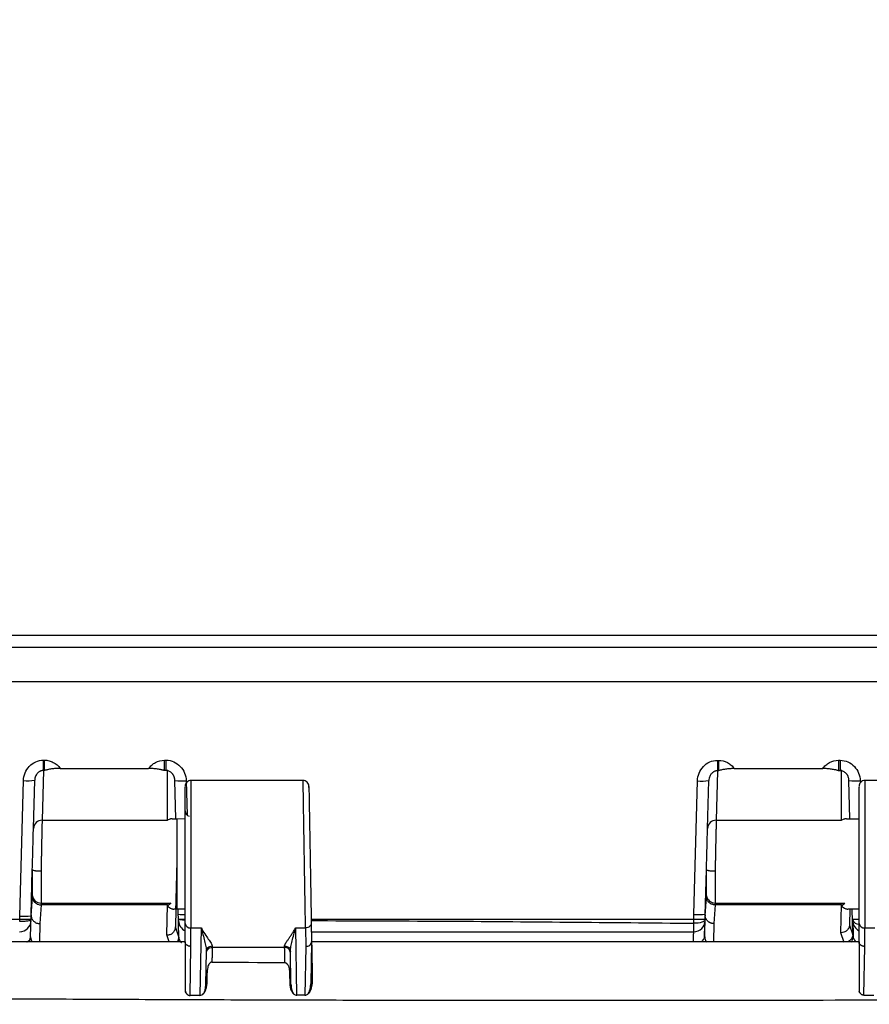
# Model space of a CAD drawing. Header units: inches. Extents: x 1.2 to 53.8, y 1.2 to 41.3.
# Tile 18 of 45: x 12 to 14.9, y 29.7 to 33.1. Entities that reach past the tile are written whole.
import ezdxf

# ---------------------------------------------------------------- set-up
doc = ezdxf.new("R2010")
doc.units = ezdxf.units.IN
doc.header["$LTSCALE"] = 5
doc.header["$MEASUREMENT"] = 0
doc.layers.add('DIMENSIONS', color=140, linetype='Continuous', lineweight=25)
doc.styles.add('SLDTEXTSTYLE0', font='TXT', dxfattribs={"width": 0.7})
doc.dimstyles.new('SLDDIMSTYLE1', dxfattribs={"dimtxt": 0.424805, "dimasz": 0.65, "dimexe": 0, "dimexo": 0.0625, "dimgap": 0.106201, "dimtad": 0, "dimtih": 1, "dimtoh": 1, "dimrnd": 1e-09, "dimzin": 12, "dimdsep": 46, "dimtxsty": 'SLDTEXTSTYLE0', "dimsah": 1, "dimcen": 0.09, "dimadec": 0, "dimazin": 3, "dimtfac": 1, "dimtofl": 0, "dimtmove": 0, "dimatfit": 3, "dimfxl": 0, "dimfrac": 2, "dimtolj": 1, "dimtzin": 12, "dimarcsym": 0})

# ---------------------------------------------------------------- blocks, each defined once
blk = doc.blocks.new('_D_10')
at = {"layer": 'DIMENSIONS'}
for p, q in [((3.8966, 32.4697), (3.7539, 32.4697)), ((3.7539, 32.4697), (3.7539, 31.7946)), ((5.1589, 32.4697), (5.3016, 32.4697)), ((5.3016, 32.4697), (5.3016, 31.7946)), ((5.9247, 32.4697), (6.5639, 32.4697)), ((6.5639, 32.4697), (6.5639, 30.9778)), ((3.7539, 31.7946), (3.8966, 31.7946)), ((5.3016, 31.7946), (5.1589, 31.7946)), ((8.069, 30.9778), (5.9389, 30.9778)), ((6.5639, 28.4381), (6.5639, 30.9778)), ((13.5545, 28.4381), (5.9389, 28.4381))]:
    blk.add_line(p, q, dxfattribs=at)
for points in [[(6.5639, 30.9778), (6.4639, 30.3278), (6.6639, 30.3278)], [(6.5639, 28.4381), (6.6639, 29.0881), (6.4639, 29.0881)]]:
    blk.add_solid(points, dxfattribs=at)
at = {"layer": 'DIMENSIONS', "char_height": 0.41667, "attachment_point": 1, "style": 'SLDTEXTSTYLE0'}
for s, insert in [('2.54', (3.8966, 33.1019)), ('64.5', (3.8966, 32.3317))]:
    blk.add_mtext(s, dxfattribs=dict(at, insert=insert))
blk = doc.blocks.new('_D_11')
at = {"layer": 'DIMENSIONS'}
for p, q in [((9.0846, 31.3878), (3.8824, 31.3878)), ((4.5074, 31.3878), (4.5074, 30.4971)), ((3.8762, 29.7268), (3.7336, 29.7268)), ((3.7336, 29.7268), (3.7336, 29.0517)), ((5.1386, 29.7268), (5.2812, 29.7268)), ((5.2812, 29.7268), (5.2812, 29.0517)), ((3.7336, 29.0517), (3.8762, 29.0517)), ((5.2812, 29.0517), (5.1386, 29.0517)), ((4.5074, 27.7151), (4.5074, 28.9566)), ((13.5386, 27.7151), (3.8824, 27.7151))]:
    blk.add_line(p, q, dxfattribs=at)
for points in [[(4.5074, 31.3878), (4.4074, 30.7378), (4.6074, 30.7378)], [(4.5074, 27.7151), (4.6074, 28.3651), (4.4074, 28.3651)]]:
    blk.add_solid(points, dxfattribs=at)
at = {"layer": 'DIMENSIONS', "char_height": 0.41667, "attachment_point": 1, "style": 'SLDTEXTSTYLE0'}
for s, insert in [('3.67', (3.8762, 30.3591)), ('93.3', (3.8762, 29.5888))]:
    blk.add_mtext(s, dxfattribs=dict(at, insert=insert))

msp = doc.modelspace()

# ---------------------------------------------------------------- linework, layer by layer
for p, q in [((18.548, 30.9778), (9.3113, 30.9778)), ((12.0518, 30.547), (12.0551, 30.547)), ((12.4707, 30.5467), (12.4764, 30.5467)), ((14.3837, 30.5462), (14.387, 30.5462)), ((14.8025, 30.5464), (14.8082, 30.5464)), ((12.0517, 30.511), (12.0472, 30.3387)), ((12.055, 30.511), (12.0517, 30.511)), ((12.4763, 30.5107), (12.4706, 30.5107)), ((12.4808, 30.3387), (12.4808, 30.512)), ((14.3837, 30.5091), (14.3792, 30.3387)), ((14.3837, 30.5103), (14.3837, 30.5091)), ((14.3871, 30.5103), (14.3837, 30.5103)), ((14.8083, 30.5104), (14.8025, 30.5104)), ((14.8128, 30.3387), (14.8128, 30.5117)), ((11.9701, 30.0069), (11.9823, 30.4761)), ((12.0172, 30.3106), (12.0216, 30.4771)), ((12.5099, 30.3441), (12.5064, 30.4767)), ((12.5459, 30.4756), (12.549, 30.3564)), ((12.9502, 30.4766), (12.5621, 30.4766)), ((12.5621, 30.4766), (12.5621, 29.9666)), ((14.3021, 30.0131), (14.3142, 30.4752)), ((14.3492, 30.3106), (14.3535, 30.4763)), ((14.8419, 30.3441), (14.8384, 30.4764)), ((14.8777, 30.4754), (14.8779, 30.4689)), ((15.2814, 30.4766), (14.8933, 30.4766)), ((14.8933, 30.4766), (14.8933, 29.9666)), ((12.0472, 30.3387), (12.4808, 30.3387)), ((12.4976, 30.3441), (12.5146, 30.3441)), ((12.5146, 30.204), (12.5146, 30.3441)), ((12.5421, 30.3433), (12.5146, 30.3432)), ((14.3792, 30.3387), (14.8128, 30.3387)), ((14.8296, 30.3441), (14.8733, 30.3441)), ((12.5146, 30.0316), (12.5146, 30.204)), ((12.0094, 30.0117), (12.0134, 30.1668)), ((14.3414, 30.0117), (14.3454, 30.1668)), ((12.0094, 30.0085), (12.0135, 30.0725)), ((12.0135, 30.0725), (12.0137, 30.0777)), ((12.0437, 30.0525), (12.0435, 30.0461)), ((12.0437, 30.0525), (12.492, 30.0525)), ((14.3414, 30.0085), (14.3455, 30.0725)), ((14.3455, 30.0725), (14.3457, 30.0777)), ((14.3757, 30.0525), (14.3755, 30.0461)), ((14.3757, 30.0525), (14.824, 30.0525)), ((12.0436, 30.0461), (12.0393, 29.9813)), ((12.0435, 30.0461), (12.0436, 30.0461)), ((12.4783, 29.9419), (12.481, 30.0461)), ((12.5101, 30.0316), (12.5029, 30.0316)), ((12.5099, 30.0316), (12.5083, 29.9699)), ((12.5146, 30.0316), (12.5101, 30.0316)), ((12.5146, 30.0324), (12.5421, 30.0324)), ((12.5207, 29.9332), (12.5181, 30.0324)), ((14.3756, 30.0461), (14.3713, 29.9813)), ((14.3755, 30.0461), (14.3756, 30.0461)), ((14.8105, 29.9494), (14.813, 30.0461)), ((14.8733, 30.0316), (14.8349, 30.0316)), ((14.8419, 30.0316), (14.8405, 29.9775)), ((14.8523, 29.9458), (14.8501, 30.0316)), ((11.9698, 29.9955), (11.9701, 30.0069)), ((12.0074, 29.9349), (12.0094, 30.0117)), ((14.3016, 29.9955), (14.3021, 30.0131)), ((14.3394, 29.9351), (14.3414, 30.0117)), ((12.0393, 29.9813), (12.0377, 29.9178)), ((12.5085, 29.9676), (12.5207, 29.9332)), ((12.5421, 29.9177), (12.5421, 29.9819)), ((12.5621, 29.9666), (12.5972, 29.9666)), ((12.5621, 29.9023), (12.5621, 29.9666)), ((12.5972, 29.9666), (12.5932, 29.7327)), ((12.9245, 29.9666), (12.9584, 29.9666)), ((12.9285, 29.7333), (12.9245, 29.9666)), ((12.9584, 29.9666), (12.9596, 29.9025)), ((12.9784, 29.9823), (12.9796, 29.9178)), ((14.3713, 29.9813), (14.3697, 29.9178)), ((14.8404, 29.976), (14.8523, 29.9426)), ((14.8733, 29.9177), (14.8733, 29.9819)), ((14.8933, 29.9666), (14.9284, 29.9666)), ((14.8933, 29.9023), (14.8933, 29.9666)), ((12.4868, 29.9178), (12.4783, 29.9419)), ((12.9796, 29.9176), (12.977, 29.7724)), ((14.8224, 29.9159), (14.8105, 29.9494)), ((14.8523, 29.9458), (14.8526, 29.935)), ((12.5592, 29.7327), (12.5621, 29.9023)), ((12.6135, 29.7706), (12.6155, 29.8848)), ((12.6355, 29.9041), (12.6354, 29.8991)), ((12.8862, 29.8991), (12.8862, 29.9041)), ((12.9081, 29.7719), (12.9061, 29.8848)), ((12.9596, 29.9025), (12.9566, 29.7333)), ((14.8904, 29.7333), (14.8933, 29.9023)), ((12.6175, 29.8073), (12.6168, 29.7715)), ((12.9036, 29.8074), (12.9042, 29.7729)), ((12.9817, 29.7952), (12.9813, 29.7734)), ((12.976, 29.7641), (12.977, 29.7724))]:
    msp.add_line(p, q)
at = {"flags": 128}
for points in [[(12.481, 30.0461), (12.236, 30.0461), (12.0436, 30.0461)], [(14.813, 30.0461), (14.568, 30.0461), (14.3756, 30.0461)], [(14.3409, 29.9949), (14.3401, 29.9923), (14.3378, 29.9898), (14.3342, 29.9876), (14.3293, 29.9857), (14.3233, 29.9842), (14.3165, 29.9831), (14.3092, 29.9825), (14.3016, 29.9824)], [(12.6348, 29.8482), (12.6663, 29.848), (12.6978, 29.8477), (12.7294, 29.8475), (12.7609, 29.8473), (12.7925, 29.847), (12.824, 29.8468), (12.8555, 29.8465), (12.8871, 29.8463)], [(12.5932, 29.7327), (12.5741, 29.7327), (12.5592, 29.7327)], [(12.9566, 29.7333), (12.9409, 29.7333), (12.9285, 29.7333)], [(14.8904, 29.7333), (14.9094, 29.7333), (14.9244, 29.7333)]]:
    msp.add_lwpolyline(points, dxfattribs=at)
for centre, radius, start, end in [((7.324, 30.5457), 4.7279, 359.5802, 0.0161), ((7.3189, 30.5457), 4.7362, 359.581, 0.0161), ((6.3856, 30.5454), 6.085, 359.67384, 0.01252), ((6.3674, 30.5453), 6.109, 359.67513, 0.01247), ((33.936, 30.5449), 19.5523, 179.9961, 180.1015), ((33.7952, 30.5449), 19.4082, 179.99608, 180.10226), ((24.9732, 30.545), 10.1707, 179.99251, 180.19513), ((24.9123, 30.545), 10.1041, 179.99246, 180.19642), ((11.997, 30.6645), 0.189, 265.5471, 277.4609), ((12.5311, 30.665), 0.19, 262.5423, 274.4669), ((14.3289, 30.6643), 0.1897, 265.5374, 277.4586), ((14.863, 30.6641), 0.1893, 262.5401, 274.4571), ((12.5621, 30.3716), 0.02, 180, 252.5152), ((12.0467, 30.3093), 0.0295, 88.939, 177.5224), ((14.3787, 30.3093), 0.0295, 88.939, 177.5224), ((12.0422, 30.0812), 0.0287, 186.9129, 272.9837), ((14.3742, 30.0812), 0.0287, 186.9129, 272.9838), ((11.9695, 29.9922), 0.0394, 270, 358.5), ((11.9847, 30.1954), 0.189, 265.5472, 277.4609), ((12.5355, 30.1095), 0.0969, 259.9355, 273.857), ((12.5585, 29.9922), 0.0394, 181.5, 245.3232), ((14.3015, 29.9922), 0.0394, 270, 358.5), ((14.3168, 30.2022), 0.1897, 265.5374, 277.4586), ((14.8735, 30.0032), 0.0242, 201.6354, 269.3884), ((14.8905, 29.9922), 0.0394, 181.5, 244.0367), ((12.56, 29.9846), 0.0181, 188.5517, 276.5409), ((14.8912, 29.9846), 0.0181, 188.5517, 276.5409), ((11.9858, 29.9377), 0.0219, 294.2699, 351.0613), ((11.9883, 29.934), 0.0192, 301.7968, 354.6573), ((12.0336, 29.9343), 0.0263, 178.5008, 184.3922), ((12.4944, 29.9338), 0.0273, 324.226, 347.1747), ((14.3664, 29.9346), 0.027, 178.829, 219.0561), ((14.3665, 29.9345), 0.0271, 178.8439, 218.6342), ((14.8256, 29.9344), 0.027, 321.3284, 1.2437), ((14.8256, 29.9344), 0.027, 321.4233, 1.2414)]:
    msp.add_arc(centre, radius, start, end)
for points in [[(8.2632, 30.9378), (12.0408, 30.9378), (15.8184, 30.9378), (19.596, 30.9378)], [(12.1101, 30.5184), (12.212, 30.5183), (12.3138, 30.5182), (12.4157, 30.5182)], [(12.4808, 30.512), (12.4792, 30.5116), (12.4777, 30.5111), (12.4763, 30.5107)], [(14.4419, 30.5177), (14.5438, 30.5177), (14.6457, 30.5177), (14.7476, 30.5178)], [(14.8128, 30.5117), (14.8113, 30.5113), (14.8098, 30.5108), (14.8083, 30.5104)], [(12.0135, 30.1672), (12.0135, 30.1672), (12.0135, 30.167), (12.0134, 30.1668)], [(14.3455, 30.1672), (14.3455, 30.1672), (14.3455, 30.167), (14.3454, 30.1668)], [(12.481, 30.0461), (12.4847, 30.0461), (12.4885, 30.0483), (12.492, 30.0525)], [(14.813, 30.0461), (14.8167, 30.0461), (14.8205, 30.0483), (14.824, 30.0525)], [(11.9697, 29.9884), (11.9697, 29.9907), (11.9697, 29.9931), (11.9698, 29.9955)], [(12.0094, 30.0117), (12.0093, 30.0102), (12.0093, 30.0091), (12.0094, 30.0085)], [(14.3016, 29.9824), (14.3016, 29.9866), (14.3016, 29.991), (14.3016, 29.9955)], [(14.3414, 30.0117), (14.3413, 30.0102), (14.3413, 30.0091), (14.3414, 30.0085)], [(12.5085, 29.9676), (12.5085, 29.9684), (12.5084, 29.9692), (12.5083, 29.9699)], [(14.8405, 29.9775), (14.8405, 29.9769), (14.8404, 29.9764), (14.8404, 29.976)], [(12.5421, 29.9178), (11.9175, 29.9178), (11.293, 29.9178), (10.6684, 29.9178)], [(12.0074, 29.9343), (12.0073, 29.9336), (12.0074, 29.9329), (12.0074, 29.9322)], [(12.0074, 29.9343), (12.0074, 29.9345), (12.0074, 29.9347), (12.0074, 29.9349)], [(12.521, 29.9277), (12.5209, 29.9283), (12.5208, 29.9292), (12.5207, 29.9303)], [(12.9796, 29.9176), (12.9796, 29.9178), (12.9796, 29.9178), (12.9796, 29.9178)], [(14.8733, 29.9178), (14.242, 29.9178), (13.6108, 29.9178), (12.9796, 29.9178)], [(14.8523, 29.9426), (14.8524, 29.9436), (14.8524, 29.9448), (14.8523, 29.9458)], [(12.8862, 29.8991), (12.8026, 29.8991), (12.719, 29.8991), (12.6354, 29.8991)], [(12.6175, 29.8073), (12.6153, 29.8071), (12.6141, 29.8068), (12.6141, 29.8064)], [(12.9075, 29.8064), (12.9075, 29.8068), (12.9061, 29.8071), (12.9036, 29.8074)], [(12.5421, 29.7494), (12.5427, 29.7473), (12.5433, 29.7453), (12.5441, 29.7434)], [(12.5421, 29.7494), (12.5421, 29.7483), (12.5421, 29.747), (12.5421, 29.7457)], [(12.6168, 29.7715), (12.6147, 29.7713), (12.6135, 29.771), (12.6135, 29.7706)], [(12.9081, 29.7719), (12.9081, 29.7723), (12.9067, 29.7726), (12.9042, 29.7729)], [(12.9813, 29.7734), (12.9786, 29.7731), (12.977, 29.7728), (12.977, 29.7724)], [(14.8733, 29.7494), (14.8739, 29.7473), (14.8745, 29.7453), (14.8753, 29.7434)], [(14.8733, 29.7494), (14.8733, 29.7486), (14.8733, 29.7477), (14.8733, 29.7468)], [(14.8751, 29.7433), (14.8745, 29.7444), (14.8738, 29.7456), (14.8733, 29.7468)], [(12.5421, 29.7457), (12.5425, 29.7449), (12.543, 29.744), (12.5435, 29.7431)], [(12.5435, 29.7431), (12.5437, 29.7432), (12.5439, 29.7433), (12.5441, 29.7434)], [(12.5457, 29.74), (12.5449, 29.741), (12.5442, 29.742), (12.5435, 29.7431)], [(12.5441, 29.7434), (12.5446, 29.7422), (12.5452, 29.741), (12.5457, 29.74)], [(12.6057, 29.739), (12.6064, 29.7402), (12.6071, 29.7416), (12.6078, 29.7431)], [(12.6078, 29.7431), (12.608, 29.743), (12.6083, 29.7428), (12.6085, 29.7427)], [(12.9146, 29.741), (12.9149, 29.7411), (12.9151, 29.7413), (12.9153, 29.7415)], [(12.9153, 29.7415), (12.9162, 29.74), (12.9171, 29.7386), (12.918, 29.7375)], [(12.918, 29.7375), (12.9209, 29.735), (12.9246, 29.7333), (12.9285, 29.7333)], [(12.9566, 29.7333), (12.9602, 29.7333), (12.9637, 29.7348), (12.9665, 29.737)], [(12.9665, 29.737), (12.9675, 29.7382), (12.9684, 29.7395), (12.9693, 29.741)], [(12.9693, 29.741), (12.9696, 29.7409), (12.9698, 29.7407), (12.9701, 29.7405)], [(14.8751, 29.7433), (14.8752, 29.7434), (14.8753, 29.7434), (14.8753, 29.7434)], [(14.8751, 29.7433), (14.8754, 29.7429), (14.8756, 29.7426), (14.8758, 29.7422)], [(14.8753, 29.7434), (14.8755, 29.743), (14.8757, 29.7426), (14.8758, 29.7422)]]:
    msp.add_open_spline(points, degree=3)
for points, knots in [([(8.262, 30.8194), (10.1512, 30.8194), (12.0404, 30.8194), (14.8742, 30.8194), (16.2911, 30.8194), (17.9442, 30.8194), (18.7707, 30.8194), (19.184, 30.8194), (19.3906, 30.8194), (19.4939, 30.8194), (19.5382, 30.8194), (19.5677, 30.8194), (19.5825, 30.8194), (19.5972, 30.8194)], [0, 0, 0, 0, 0.5, 0.5, 0.75, 0.875, 0.9375, 0.96875, 0.984375, 0.992188, 0.996094, 0.996094, 1, 1, 1, 1]), ([(11.9823, 30.4761), (11.9826, 30.4852), (11.9846, 30.4943), (11.9916, 30.5111), (11.9966, 30.5189), (12.0092, 30.5321), (12.0167, 30.5376), (12.0334, 30.5451), (12.0426, 30.547), (12.0518, 30.547)], [0, 0, 0, 0, 0.25, 0.25, 0.5, 0.5, 0.75, 0.75, 1, 1, 1, 1]), ([(12.0551, 30.547), (12.0605, 30.547), (12.0659, 30.5463), (12.0763, 30.5437), (12.0813, 30.5418), (12.0955, 30.5342), (12.1037, 30.527), (12.1101, 30.5184)], [0, 0, 0, 0, 0.25, 0.25, 0.5, 0.5, 1, 1, 1, 1]), ([(12.4157, 30.5182), (12.4189, 30.5224), (12.4225, 30.5264), (12.4306, 30.5334), (12.435, 30.5365), (12.4491, 30.544), (12.4598, 30.5467), (12.4707, 30.5467)], [0, 0, 0, 0, 0.25, 0.25, 0.5, 0.5, 1, 1, 1, 1]), ([(12.4764, 30.5467), (12.4855, 30.5467), (12.4947, 30.5447), (12.5114, 30.5373), (12.519, 30.5318), (12.5315, 30.5186), (12.5366, 30.5108), (12.5437, 30.4939), (12.5456, 30.4848), (12.5459, 30.4756)], [0, 0, 0, 0, 0.25, 0.25, 0.5, 0.5, 0.75, 0.75, 1, 1, 1, 1]), ([(14.3142, 30.4752), (14.3144, 30.4843), (14.3164, 30.4935), (14.3234, 30.5103), (14.3285, 30.5181), (14.341, 30.5313), (14.3485, 30.5368), (14.3653, 30.5443), (14.3744, 30.5462), (14.3837, 30.5462)], [0, 0, 0, 0, 0.25, 0.25, 0.5, 0.5, 0.75, 0.75, 1, 1, 1, 1]), ([(14.387, 30.5462), (14.3978, 30.5462), (14.4086, 30.5435), (14.4227, 30.536), (14.4271, 30.5329), (14.4352, 30.5259), (14.4388, 30.522), (14.4419, 30.5177)], [0, 0, 0, 0, 0.5, 0.5, 0.75, 0.75, 1, 1, 1, 1]), ([(14.7476, 30.5178), (14.7507, 30.5221), (14.7543, 30.526), (14.7624, 30.533), (14.7668, 30.5361), (14.7809, 30.5436), (14.7917, 30.5464), (14.8025, 30.5464)], [0, 0, 0, 0, 0.25, 0.25, 0.5, 0.5, 1, 1, 1, 1]), ([(14.8082, 30.5464), (14.8174, 30.5464), (14.8265, 30.5444), (14.8433, 30.537), (14.8508, 30.5315), (14.8634, 30.5183), (14.8684, 30.5106), (14.8755, 30.4937), (14.8775, 30.4846), (14.8777, 30.4754)], [0, 0, 0, 0, 0.25, 0.25, 0.5, 0.5, 0.75, 0.75, 1, 1, 1, 1]), ([(12.0517, 30.511), (12.0508, 30.511), (12.0489, 30.511), (12.0461, 30.5105), (12.0433, 30.5097), (12.0405, 30.5086), (12.0378, 30.5071), (12.0352, 30.5054), (12.0327, 30.5033), (12.03, 30.5005), (12.0272, 30.4967), (12.0244, 30.4914), (12.0222, 30.4847), (12.0218, 30.4798), (12.0216, 30.4771)], [0, 0, 0, 0, 0.05312, 0.10748, 0.16335, 0.220979, 0.280594, 0.342399, 0.40658, 0.473299, 0.57249, 0.693224, 0.835692, 1, 1, 1, 1]), ([(12.1101, 30.5184), (12.1087, 30.5184), (12.1061, 30.5184), (12.1021, 30.5183), (12.0982, 30.5181), (12.093, 30.5178), (12.0866, 30.5172), (12.077, 30.5161), (12.0683, 30.5145), (12.0605, 30.5126), (12.0569, 30.5116), (12.055, 30.511)], [0, 0, 0, 0, 0.061961, 0.124085, 0.186645, 0.249907, 0.373757, 0.499917, 0.749942, 0.870496, 1, 1, 1, 1]), ([(12.4706, 30.5107), (12.4693, 30.5111), (12.4669, 30.5118), (12.4631, 30.5128), (12.4567, 30.5143), (12.4487, 30.5158), (12.4391, 30.517), (12.4315, 30.5176), (12.4237, 30.5181), (12.4184, 30.5181), (12.4157, 30.5182)], [0, 0, 0, 0, 0.088078, 0.171417, 0.250193, 0.500248, 0.626113, 0.750323, 0.875859, 1, 1, 1, 1]), ([(12.5064, 30.4767), (12.5064, 30.4779), (12.5062, 30.4804), (12.5056, 30.4839), (12.5048, 30.4871), (12.5038, 30.49), (12.5026, 30.4927), (12.5014, 30.4951), (12.5001, 30.4972), (12.498, 30.5), (12.495, 30.5033), (12.4906, 30.5066), (12.4858, 30.5091), (12.4824, 30.5099), (12.4808, 30.5103)], [0, 0, 0, 0, 0.084726, 0.164408, 0.239052, 0.308666, 0.373261, 0.432851, 0.487453, 0.537089, 0.663115, 0.781594, 0.893503, 1, 1, 1, 1]), ([(14.3837, 30.5103), (14.3828, 30.5102), (14.3809, 30.5102), (14.3781, 30.5097), (14.3753, 30.5089), (14.3725, 30.5078), (14.3698, 30.5063), (14.3672, 30.5046), (14.3647, 30.5025), (14.362, 30.4997), (14.3592, 30.4959), (14.3564, 30.4906), (14.3542, 30.4839), (14.3538, 30.4789), (14.3535, 30.4763)], [0, 0, 0, 0, 0.052867, 0.107045, 0.1628, 0.220378, 0.28, 0.341866, 0.406155, 0.473027, 0.571342, 0.691838, 0.834693, 1, 1, 1, 1]), ([(14.4419, 30.5177), (14.4406, 30.5177), (14.438, 30.5177), (14.434, 30.5176), (14.4301, 30.5174), (14.4249, 30.5171), (14.4186, 30.5165), (14.4092, 30.5154), (14.3982, 30.5134), (14.3909, 30.5113), (14.3871, 30.5103)], [0, 0, 0, 0, 0.061872, 0.123903, 0.1863642, 0.2495217, 0.3734585, 0.4997169, 0.7343152, 1, 1, 1, 1]), ([(14.8025, 30.5104), (14.8013, 30.5108), (14.7988, 30.5115), (14.7951, 30.5124), (14.7886, 30.514), (14.7806, 30.5154), (14.771, 30.5166), (14.7634, 30.5173), (14.7555, 30.5177), (14.7502, 30.5178), (14.7476, 30.5178)], [0, 0, 0, 0, 0.087947, 0.171285, 0.250192, 0.500247, 0.626117, 0.750321, 0.875862, 1, 1, 1, 1]), ([(14.8384, 30.4764), (14.8384, 30.4777), (14.8382, 30.4801), (14.8377, 30.4836), (14.8368, 30.4868), (14.8358, 30.4897), (14.8347, 30.4924), (14.8334, 30.4948), (14.8321, 30.4969), (14.83, 30.4997), (14.827, 30.503), (14.8226, 30.5064), (14.8178, 30.5088), (14.8144, 30.5096), (14.8128, 30.51)], [0, 0, 0, 0, 0.0842, 0.163493, 0.237886, 0.30739, 0.372016, 0.431778, 0.486695, 0.536792, 0.66281, 0.781317, 0.893318, 1, 1, 1, 1]), ([(12.5621, 30.4766), (12.5594, 30.4763), (12.5542, 30.4757), (12.5476, 30.471), (12.543, 30.4644), (12.5424, 30.4592), (12.5421, 30.4566)], [0, 0, 0, 0, 0.25, 0.5000001, 0.7500001, 1, 1, 1, 1]), ([(12.9702, 30.4565), (12.9698, 30.4592), (12.9691, 30.4645), (12.9645, 30.4711), (12.9579, 30.4757), (12.9527, 30.4763), (12.9502, 30.4766)], [0, 0, 0, 0, 0.248455, 0.49814, 0.748796, 1, 1, 1, 1]), ([(12.9584, 29.9666), (12.9582, 29.9824), (12.9576, 30.0158), (12.9569, 30.0642), (12.9562, 30.1031), (12.9555, 30.1495), (12.9543, 30.2202), (12.953, 30.3008), (12.952, 30.3636), (12.9512, 30.4136), (12.9506, 30.4508), (12.9502, 30.4735), (12.9502, 30.4746), (12.9502, 30.4751)], [0, 0, 0, 0, 0.096308, 0.20446, 0.229759, 0.272341, 0.408798, 0.525195, 0.624146, 0.7166, 0.817704, 0.91922, 1, 1, 1, 1]), ([(14.8933, 30.4766), (14.8906, 30.4763), (14.8854, 30.4757), (14.8788, 30.471), (14.8742, 30.4644), (14.8736, 30.4592), (14.8733, 30.4566)], [0, 0, 0, 0, 0.25, 0.5, 0.75, 1, 1, 1, 1]), ([(12.5421, 29.9819), (12.5421, 30.0034), (12.5421, 30.0463), (12.5421, 30.1321), (12.5421, 30.2224), (12.5421, 30.3092), (12.5421, 30.3832), (12.5421, 30.4336), (12.5421, 30.4578), (12.5421, 30.4542), (12.5421, 30.4533)], [0, 0, 0, 0, 0.136751, 0.272997, 0.4091, 0.54553, 0.681956, 0.818202, 0.954632, 1, 1, 1, 1]), ([(12.9702, 30.4528), (12.9702, 30.4543), (12.9701, 30.4589), (12.9705, 30.4343), (12.9714, 30.3834), (12.9727, 30.3096), (12.9742, 30.2226), (12.9758, 30.1322), (12.9773, 30.0464), (12.9781, 30.0037), (12.9784, 29.9823)], [0, 0, 0, 0, 0.066868, 0.2, 0.333215, 0.466554, 0.599998, 0.73352, 0.866731, 1, 1, 1, 1]), ([(14.8733, 29.9819), (14.8733, 30.0034), (14.8733, 30.0463), (14.8733, 30.1321), (14.8733, 30.2224), (14.8733, 30.3092), (14.8733, 30.3832), (14.8733, 30.4336), (14.8733, 30.4578), (14.8733, 30.4542), (14.8733, 30.4533)], [0, 0, 0, 0, 0.136751, 0.272997, 0.4091, 0.54553, 0.681956, 0.818202, 0.954632, 1, 1, 1, 1]), ([(12.0472, 30.3387), (12.0472, 30.3381), (12.0472, 30.3368), (12.0471, 30.3342), (12.047, 30.3312), (12.0469, 30.3276), (12.0468, 30.3234), (12.0467, 30.3184), (12.0466, 30.3127), (12.0464, 30.3062), (12.0463, 30.2988), (12.0461, 30.2906), (12.0459, 30.2815), (12.0457, 30.2715), (12.0454, 30.2605), (12.0452, 30.2487), (12.045, 30.2359), (12.0447, 30.2224), (12.0444, 30.2082), (12.0441, 30.1933), (12.0438, 30.1779), (12.0436, 30.1676), (12.0435, 30.1624)], [0, 0, 0, 0, 0.031231, 0.064439, 0.099622, 0.136781, 0.175916, 0.217027, 0.260113, 0.305176, 0.352214, 0.401227, 0.452216, 0.505181, 0.560121, 0.617036, 0.675926, 0.736791, 0.799632, 0.864446, 0.931236, 1, 1, 1, 1]), ([(12.4976, 30.3441), (12.4969, 30.3441), (12.4954, 30.344), (12.493, 30.3437), (12.4901, 30.343), (12.486, 30.3416), (12.4827, 30.3398), (12.4808, 30.3387)], [0, 0, 0, 0, 0.136124, 0.282802, 0.440057, 0.672608, 1, 1, 1, 1]), ([(14.3792, 30.3387), (14.3792, 30.3381), (14.3792, 30.3368), (14.3791, 30.3342), (14.379, 30.3312), (14.3789, 30.3276), (14.3788, 30.3234), (14.3787, 30.3184), (14.3786, 30.3127), (14.3784, 30.3062), (14.3783, 30.2988), (14.3781, 30.2906), (14.3779, 30.2815), (14.3777, 30.2715), (14.3774, 30.2605), (14.3772, 30.2487), (14.377, 30.2359), (14.3767, 30.2224), (14.3764, 30.2082), (14.3761, 30.1933), (14.3758, 30.1779), (14.3756, 30.1676), (14.3755, 30.1624)], [0, 0, 0, 0, 0.031232, 0.06444, 0.099624, 0.136784, 0.175919, 0.21703, 0.260117, 0.30518, 0.352218, 0.401232, 0.452221, 0.505185, 0.560125, 0.61704, 0.675929, 0.736794, 0.799634, 0.864448, 0.931237, 1, 1, 1, 1]), ([(14.8296, 30.3441), (14.8289, 30.3441), (14.8274, 30.344), (14.825, 30.3437), (14.8221, 30.343), (14.818, 30.3416), (14.8147, 30.3398), (14.8128, 30.3387)], [0, 0, 0, 0, 0.136124, 0.282802, 0.440057, 0.672608, 1, 1, 1, 1]), ([(12.0134, 30.1668), (12.0138, 30.1822), (12.0143, 30.1981), (12.0151, 30.2288), (12.0155, 30.2435), (12.0161, 30.2698), (12.0164, 30.2814), (12.0169, 30.2996), (12.0171, 30.3066), (12.0172, 30.3106)], [0, 0, 0, 0, 0.25, 0.25, 0.5, 0.5, 0.75, 0.75, 1, 1, 1, 1]), ([(14.3454, 30.1668), (14.3458, 30.1822), (14.3463, 30.1981), (14.3469, 30.2211), (14.3471, 30.2285), (14.3474, 30.243), (14.3476, 30.25), (14.348, 30.2631), (14.3481, 30.2693), (14.3484, 30.2806), (14.3486, 30.2859), (14.3489, 30.2997), (14.3491, 30.3065), (14.3492, 30.3106)], [0, 0, 0, 0, 0.25, 0.25, 0.375, 0.375, 0.5, 0.5, 0.625, 0.625, 0.75, 0.75, 1, 1, 1, 1]), ([(12.5101, 30.0316), (12.5101, 30.0316), (12.5101, 30.0317), (12.5101, 30.0323), (12.5101, 30.0333), (12.5102, 30.0348), (12.5102, 30.0366), (12.5103, 30.0388), (12.5104, 30.0415), (12.5104, 30.0445), (12.5105, 30.0479), (12.5106, 30.0517), (12.5107, 30.0558), (12.5108, 30.0603), (12.511, 30.0651), (12.5111, 30.0703), (12.5113, 30.0757), (12.5114, 30.0813), (12.5116, 30.0875), (12.5118, 30.0945), (12.512, 30.1026), (12.5122, 30.1116), (12.5125, 30.1218), (12.5128, 30.133), (12.5131, 30.1452), (12.5135, 30.1586), (12.5138, 30.173), (12.5142, 30.1883), (12.5145, 30.1987), (12.5146, 30.204)], [0, 0, 0, 0, 0.03051, 0.06105, 0.091622, 0.122225, 0.152858, 0.183523, 0.214219, 0.244947, 0.275705, 0.306495, 0.337317, 0.368169, 0.399053, 0.429969, 0.460917, 0.489362, 0.520805, 0.555244, 0.592679, 0.63311, 0.676538, 0.722961, 0.772379, 0.824793, 0.880201, 0.938603, 1, 1, 1, 1]), ([(12.0435, 30.1624), (12.0423, 30.1624), (12.0399, 30.1624), (12.0362, 30.1625), (12.0326, 30.1627), (12.029, 30.163), (12.0257, 30.1633), (12.0221, 30.1639), (12.0187, 30.1645), (12.0158, 30.1654), (12.014, 30.1662), (12.0136, 30.1669), (12.0135, 30.1672)], [0, 0, 0, 0, 0.0772132, 0.157616, 0.2407669, 0.3261057, 0.4129688, 0.5006159, 0.6283513, 0.7557181, 0.8803044, 1, 1, 1, 1]), ([(12.0137, 30.0777), (12.0139, 30.0823), (12.014, 30.088), (12.0141, 30.1006), (12.0141, 30.1077), (12.0141, 30.1231), (12.014, 30.1314), (12.0138, 30.1487), (12.0137, 30.1579), (12.0135, 30.1672)], [0, 0, 0, 0, 0.25, 0.25, 0.5, 0.5, 0.75, 0.75, 1, 1, 1, 1]), ([(12.0435, 30.1624), (12.0435, 30.1597), (12.0436, 30.1543), (12.0437, 30.1464), (12.0438, 30.1386), (12.0439, 30.1309), (12.044, 30.1234), (12.044, 30.1161), (12.0441, 30.109), (12.0441, 30.102), (12.0441, 30.0954), (12.0441, 30.089), (12.0441, 30.0828), (12.044, 30.0769), (12.044, 30.0714), (12.0439, 30.0661), (12.0439, 30.0612), (12.0438, 30.0566), (12.0437, 30.0539), (12.0437, 30.0525)], [0, 0, 0, 0, 0.059185, 0.118325, 0.177418, 0.236466, 0.295467, 0.354424, 0.413335, 0.472201, 0.531023, 0.589799, 0.648532, 0.707219, 0.765863, 0.824463, 0.883019, 0.941531, 1, 1, 1, 1]), ([(14.3755, 30.1624), (14.3743, 30.1624), (14.3719, 30.1624), (14.3682, 30.1625), (14.3646, 30.1627), (14.361, 30.163), (14.3577, 30.1633), (14.3541, 30.1639), (14.3507, 30.1645), (14.3478, 30.1654), (14.346, 30.1662), (14.3456, 30.1669), (14.3455, 30.1672)], [0, 0, 0, 0, 0.0772135, 0.1576166, 0.2407675, 0.3261063, 0.4129692, 0.5006159, 0.6284064, 0.7557894, 0.8803554, 1, 1, 1, 1]), ([(14.3457, 30.0777), (14.3459, 30.0823), (14.346, 30.088), (14.3461, 30.1006), (14.3461, 30.1077), (14.3461, 30.1231), (14.346, 30.1314), (14.3458, 30.1487), (14.3457, 30.1579), (14.3455, 30.1672)], [0, 0, 0, 0, 0.25, 0.25, 0.5, 0.5, 0.75, 0.75, 1, 1, 1, 1]), ([(14.3755, 30.1624), (14.3755, 30.1597), (14.3756, 30.1543), (14.3757, 30.1464), (14.3758, 30.1386), (14.3759, 30.1309), (14.376, 30.1234), (14.376, 30.1161), (14.3761, 30.109), (14.3761, 30.102), (14.3761, 30.0954), (14.3761, 30.089), (14.3761, 30.0828), (14.376, 30.0769), (14.376, 30.0714), (14.3759, 30.0661), (14.3759, 30.0612), (14.3758, 30.0566), (14.3757, 30.0539), (14.3757, 30.0525)], [0, 0, 0, 0, 0.059185, 0.118324, 0.177418, 0.236465, 0.295467, 0.354423, 0.413335, 0.472201, 0.531022, 0.589799, 0.648531, 0.707219, 0.765863, 0.824462, 0.883018, 0.941531, 1, 1, 1, 1]), ([(12.0135, 30.0725), (12.0137, 30.0694), (12.0144, 30.066), (12.0175, 30.0595), (12.0198, 30.0564), (12.0256, 30.0513), (12.0291, 30.0493), (12.0363, 30.0467), (12.04, 30.0461), (12.0435, 30.0461)], [0, 0, 0, 0, 0.25, 0.25, 0.5, 0.5, 0.75, 0.75, 1, 1, 1, 1]), ([(12.492, 30.0525), (12.4911, 30.0514), (12.4891, 30.0491), (12.4862, 30.0461), (12.4837, 30.0439), (12.4821, 30.0424), (12.4817, 30.0416), (12.4823, 30.0408), (12.4833, 30.04), (12.4862, 30.0377), (12.4906, 30.0349), (12.4958, 30.0327), (12.4998, 30.0317), (12.5019, 30.0316), (12.5029, 30.0316)], [0, 0, 0, 0, 0.085502, 0.170403, 0.254707, 0.291611, 0.316661, 0.335277, 0.367498, 0.413475, 0.603579, 0.764668, 0.896781, 1, 1, 1, 1]), ([(14.3755, 30.0461), (14.372, 30.0461), (14.3683, 30.0467), (14.3611, 30.0493), (14.3576, 30.0513), (14.3518, 30.0564), (14.3495, 30.0595), (14.3464, 30.066), (14.3457, 30.0694), (14.3455, 30.0725)], [0, 0, 0, 0, 0.25, 0.25, 0.5, 0.5, 0.75, 0.75, 1, 1, 1, 1]), ([(14.824, 30.0525), (14.8231, 30.0514), (14.8211, 30.0491), (14.8182, 30.0461), (14.8157, 30.0439), (14.8141, 30.0424), (14.8137, 30.0416), (14.8143, 30.0408), (14.8153, 30.04), (14.8182, 30.0377), (14.8226, 30.0349), (14.8278, 30.0327), (14.8318, 30.0317), (14.8339, 30.0316), (14.8349, 30.0316)], [0, 0, 0, 0, 0.085501, 0.170401, 0.254703, 0.291608, 0.316659, 0.335274, 0.367492, 0.413466, 0.603576, 0.764669, 0.896783, 1, 1, 1, 1]), ([(11.9698, 29.9955), (11.679, 29.9955), (11.2381, 29.9955), (10.7972, 29.9955), (10.647, 29.9955)], [0, 0, 0, 0, 0.659358, 1, 1, 1, 1]), ([(12.009, 29.9956), (12.0089, 29.9946), (12.0081, 29.9936), (12.0042, 29.9917), (12.0012, 29.9908), (11.9936, 29.9894), (11.989, 29.9889), (11.9793, 29.9883), (11.9743, 29.9883), (11.9697, 29.9884)], [0, 0, 0, 0, 0.25, 0.25, 0.5, 0.5, 0.75, 0.75, 1, 1, 1, 1]), ([(12.009, 29.9965), (12.009, 29.9963), (12.0081, 29.996), (12.0043, 29.9956), (12.0013, 29.9954), (11.9937, 29.9952), (11.989, 29.9952), (11.9794, 29.9953), (11.9744, 29.9953), (11.9698, 29.9955)], [0, 0, 0, 0, 0.25, 0.25, 0.5, 0.5, 0.75, 0.75, 1, 1, 1, 1]), ([(12.0094, 30.0085), (12.0094, 30.0075), (12.0096, 30.0052), (12.0104, 30.0018), (12.0117, 29.9983), (12.0137, 29.9948), (12.0163, 29.9914), (12.0196, 29.9882), (12.0237, 29.9854), (12.0284, 29.9832), (12.0337, 29.9817), (12.0374, 29.9815), (12.0393, 29.9813)], [0, 0, 0, 0, 0.075173, 0.155867, 0.242081, 0.333814, 0.431064, 0.533828, 0.642106, 0.755895, 0.875194, 1, 1, 1, 1]), ([(12.5421, 29.9952), (12.5392, 29.9952), (12.5338, 29.9952), (12.5277, 29.9954), (12.523, 29.9956), (12.5197, 29.9959), (12.5192, 29.9962), (12.519, 29.9964)], [0, 0, 0, 0, 0.212207, 0.39144, 0.582489, 0.785346, 1, 1, 1, 1]), ([(12.5421, 29.9934), (12.5403, 29.9934), (12.5361, 29.9935), (12.5304, 29.9938), (12.5253, 29.9943), (12.5204, 29.9951), (12.5196, 29.9958), (12.519, 29.9963)], [0, 0, 0, 0, 0.128508, 0.310117, 0.491745, 0.669607, 1, 1, 1, 1]), ([(14.3016, 29.9955), (14.0111, 29.9955), (13.5699, 29.9955), (13.1288, 29.9955), (12.9782, 29.9955)], [0, 0, 0, 0, 0.658591, 1, 1, 1, 1]), ([(12.9783, 29.9917), (13.1289, 29.9912), (13.57, 29.9897), (14.0111, 29.9853), (14.3016, 29.9824)], [0, 0, 0, 0, 0.341401, 1, 1, 1, 1]), ([(14.341, 29.9965), (14.341, 29.9963), (14.3401, 29.996), (14.3363, 29.9956), (14.3333, 29.9954), (14.3256, 29.9952), (14.3209, 29.9952), (14.3112, 29.9953), (14.3062, 29.9953), (14.3016, 29.9955)], [0, 0, 0, 0, 0.25, 0.25, 0.5, 0.5, 0.75, 0.75, 1, 1, 1, 1]), ([(14.3713, 29.9813), (14.3702, 29.9814), (14.3679, 29.9815), (14.3647, 29.982), (14.3618, 29.9828), (14.3591, 29.9838), (14.3568, 29.9849), (14.3548, 29.9861), (14.353, 29.9873), (14.3515, 29.9884), (14.3503, 29.9895), (14.3492, 29.9905), (14.3484, 29.9914), (14.3477, 29.9922), (14.3458, 29.9946), (14.3426, 29.9997), (14.3418, 30.0053), (14.3414, 30.0085)], [0, 0, 0, 0, 0.075866, 0.146919, 0.21316, 0.274586, 0.331198, 0.382995, 0.429975, 0.472138, 0.509484, 0.542012, 0.569721, 0.592612, 0.610683, 0.775723, 1, 1, 1, 1]), ([(14.8733, 29.9952), (14.8695, 29.9953), (14.8612, 29.9953), (14.8528, 29.9957), (14.8516, 29.9962), (14.851, 29.9965)], [0, 0, 0, 0, 0.296109, 0.648054, 1, 1, 1, 1]), ([(12.5083, 29.9699), (12.5082, 29.9691), (12.5081, 29.9672), (12.5077, 29.9645), (12.5069, 29.9617), (12.5056, 29.958), (12.5033, 29.9535), (12.4996, 29.9487), (12.4949, 29.9449), (12.4896, 29.9425), (12.484, 29.9414), (12.4803, 29.9417), (12.4783, 29.9419)], [0, 0, 0, 0, 0.057769, 0.121562, 0.17512, 0.243801, 0.366981, 0.49306, 0.622628, 0.745706, 0.864385, 1, 1, 1, 1]), ([(12.5972, 29.9666), (12.606, 29.9513), (12.615, 29.9382), (12.6259, 29.9224), (12.6291, 29.9177), (12.6339, 29.9098), (12.6355, 29.9065), (12.6355, 29.9041)], [0, 0, 0, 0, 0.5, 0.5, 0.75, 0.75, 1, 1, 1, 1]), ([(12.5972, 29.9666), (12.6015, 29.9503), (12.6058, 29.9351), (12.611, 29.9145), (12.6126, 29.908), (12.6148, 29.8957), (12.6156, 29.89), (12.6155, 29.8848)], [0, 0, 0, 0, 0.5, 0.5, 0.75, 0.75, 1, 1, 1, 1]), ([(12.8862, 29.9041), (12.8862, 29.9046), (12.8862, 29.9055), (12.8867, 29.9071), (12.8875, 29.909), (12.8886, 29.9112), (12.8906, 29.9147), (12.894, 29.9199), (12.899, 29.9272), (12.9049, 29.9357), (12.9108, 29.9445), (12.9174, 29.9548), (12.9219, 29.9623), (12.9245, 29.9666)], [0, 0, 0, 0, 0.046214, 0.094469, 0.144847, 0.197423, 0.252259, 0.370822, 0.502181, 0.618586, 0.751247, 0.854396, 1, 1, 1, 1]), ([(12.9061, 29.8848), (12.9061, 29.89), (12.9068, 29.8957), (12.909, 29.908), (12.9106, 29.9145), (12.9158, 29.9351), (12.9202, 29.9503), (12.9245, 29.9666)], [0, 0, 0, 0, 0.25, 0.25, 0.5, 0.5, 1, 1, 1, 1]), ([(12.9784, 29.9823), (12.9785, 29.9783), (12.9764, 29.9742), (12.969, 29.9684), (12.9637, 29.9667), (12.9584, 29.9666)], [0, 0, 0, 0, 0.5, 0.5, 1, 1, 1, 1]), ([(12.979, 29.9528), (13.1642, 29.9528), (13.605, 29.9528), (14.0458, 29.9528), (14.3015, 29.9528)], [0, 0, 0, 0, 0.420117, 1, 1, 1, 1]), ([(14.3002, 29.9178), (14.3004, 29.9234), (14.3009, 29.9366), (14.3014, 29.9497), (14.3014, 29.9518), (14.3015, 29.9528)], [0, 0, 0, 0, 0.264141, 0.62935, 1, 1, 1, 1]), ([(14.3015, 29.9528), (14.3015, 29.9528), (14.3015, 29.9557), (14.3015, 29.9662), (14.3015, 29.9738), (14.3015, 29.9824)], [0, 0, 0, 0, 0.5, 0.5, 1, 1, 1, 1]), ([(14.3387, 29.9325), (14.3389, 29.9417), (14.3394, 29.9612), (14.3399, 29.9801), (14.34, 29.9829), (14.34, 29.9842)], [0, 0, 0, 0, 0.305913, 0.650341, 1, 1, 1, 1]), ([(14.8404, 29.976), (14.8402, 29.9728), (14.8393, 29.9694), (14.8361, 29.9629), (14.8338, 29.9599), (14.828, 29.9548), (14.8246, 29.9527), (14.8175, 29.9501), (14.8139, 29.9495), (14.8105, 29.9494)], [0, 0, 0, 0, 0.25, 0.25, 0.5, 0.5, 0.75, 0.75, 1, 1, 1, 1]), ([(14.852, 29.9841), (14.852, 29.9827), (14.8521, 29.9798), (14.8526, 29.9607), (14.8531, 29.9411), (14.8533, 29.9322)], [0, 0, 0, 0, 0.355537, 0.705538, 1, 1, 1, 1]), ([(12.0074, 29.9322), (12.0076, 29.931), (12.008, 29.9285), (12.0098, 29.924), (12.0119, 29.9203), (12.0137, 29.9183), (12.0142, 29.9178)], [0, 0, 0, 0, 0.280704, 0.572862, 0.884952, 1, 1, 1, 1]), ([(12.5133, 29.9178), (12.5149, 29.9196), (12.5189, 29.924), (12.52, 29.9297), (12.5207, 29.9332)], [0, 0, 0, 0, 0.390327, 1, 1, 1, 1]), ([(12.5207, 29.9332), (12.5207, 29.9329), (12.5207, 29.9323), (12.5207, 29.9313), (12.5207, 29.9307), (12.5207, 29.9303)], [0, 0, 0, 0, 0.266047, 0.598111, 1, 1, 1, 1]), ([(12.521, 29.9277), (12.5211, 29.9273), (12.5214, 29.9264), (12.522, 29.9249), (12.5228, 29.9234), (12.5237, 29.922), (12.5248, 29.9202), (12.5261, 29.9185), (12.5277, 29.9168), (12.5288, 29.9158), (12.5293, 29.9154)], [0, 0, 0, 0, 0.131132, 0.258039, 0.380564, 0.49861, 0.58518, 0.749479, 0.874414, 1, 1, 1, 1]), ([(12.5621, 29.9023), (12.5611, 29.9024), (12.5593, 29.9024), (12.5566, 29.9029), (12.5541, 29.9036), (12.5518, 29.9045), (12.5498, 29.9055), (12.548, 29.9067), (12.5465, 29.908), (12.5452, 29.9094), (12.5441, 29.9108), (12.5433, 29.9123), (12.5427, 29.9137), (12.5423, 29.9151), (12.5421, 29.9164), (12.5421, 29.9173), (12.5421, 29.9177)], [0, 0, 0, 0, 0.089529, 0.176274, 0.260236, 0.341414, 0.419808, 0.495416, 0.56824, 0.638278, 0.705531, 0.769998, 0.831678, 0.890572, 0.946679, 1, 1, 1, 1]), ([(12.5421, 29.9177), (12.5421, 29.9176), (12.5421, 29.9173), (12.5421, 29.9169), (12.5421, 29.9166), (12.5421, 29.9157), (12.5421, 29.9151), (12.5421, 29.9131), (12.5421, 29.9107), (12.5421, 29.9084), (12.5421, 29.9068), (12.5421, 29.9061), (12.5421, 29.9038), (12.5421, 29.8957), (12.5421, 29.8769), (12.5421, 29.8573), (12.5421, 29.848), (12.5421, 29.8445), (12.5421, 29.8428), (12.5421, 29.8379), (12.5421, 29.808), (12.5421, 29.7751), (12.5421, 29.7494)], [0, 0, 0, 0, 0.007812, 0.007812, 0.015625, 0.015625, 0.03125, 0.03125, 0.0625, 0.078125, 0.078125, 0.09375, 0.09375, 0.125, 0.25, 0.375, 0.40625, 0.40625, 0.4375, 0.4375, 0.5, 1, 1, 1, 1]), ([(12.9596, 29.9025), (12.9619, 29.9025), (12.9644, 29.9028), (12.9693, 29.9043), (12.9717, 29.9054), (12.9756, 29.9084), (12.9771, 29.9102), (12.9791, 29.9139), (12.9795, 29.9158), (12.9796, 29.9176)], [0, 0, 0, 0, 0.25, 0.25, 0.5, 0.5, 0.75, 0.75, 1, 1, 1, 1]), ([(12.9796, 29.9178), (12.9796, 29.9178), (12.9796, 29.9153), (12.9798, 29.9047), (12.9799, 29.8968), (12.9803, 29.8758), (12.9805, 29.8627), (12.9811, 29.8321), (12.9814, 29.8145), (12.9817, 29.7952)], [0, 0, 0, 0, 0.25, 0.25, 0.5, 0.5, 0.75, 0.75, 1, 1, 1, 1]), ([(14.3294, 29.9178), (14.3302, 29.919), (14.3326, 29.9225), (14.3354, 29.9269), (14.3374, 29.9304), (14.3389, 29.9333), (14.3392, 29.9344), (14.3394, 29.9351)], [0, 0, 0, 0, 0.151403, 0.438584, 0.576638, 0.714646, 1, 1, 1, 1]), ([(14.8523, 29.9426), (14.8515, 29.9388), (14.8498, 29.931), (14.842, 29.9221), (14.8352, 29.9191), (14.8323, 29.9178)], [0, 0, 0, 0, 0.350599, 0.727017, 1, 1, 1, 1]), ([(14.8526, 29.935), (14.8528, 29.9343), (14.853, 29.9332), (14.8545, 29.9302), (14.8566, 29.9266), (14.8593, 29.9223), (14.8616, 29.9189), (14.8623, 29.9178)], [0, 0, 0, 0, 0.290282, 0.430857, 0.571738, 0.865677, 1, 1, 1, 1]), ([(14.8933, 29.9023), (14.8923, 29.9024), (14.8905, 29.9024), (14.8878, 29.9029), (14.8853, 29.9036), (14.883, 29.9045), (14.881, 29.9055), (14.8792, 29.9067), (14.8777, 29.908), (14.8764, 29.9094), (14.8753, 29.9108), (14.8745, 29.9123), (14.8739, 29.9137), (14.8735, 29.9151), (14.8733, 29.9164), (14.8733, 29.9173), (14.8733, 29.9177)], [0, 0, 0, 0, 0.089529, 0.176274, 0.260236, 0.341414, 0.419808, 0.495416, 0.56824, 0.638278, 0.705531, 0.769998, 0.831678, 0.890572, 0.946679, 1, 1, 1, 1]), ([(14.8733, 29.9177), (14.8733, 29.9176), (14.8733, 29.9173), (14.8733, 29.9169), (14.8733, 29.9166), (14.8733, 29.9157), (14.8733, 29.9151), (14.8733, 29.9131), (14.8733, 29.9107), (14.8733, 29.9084), (14.8733, 29.9068), (14.8733, 29.9061), (14.8733, 29.9038), (14.8733, 29.8957), (14.8733, 29.8769), (14.8733, 29.8573), (14.8733, 29.848), (14.8733, 29.8445), (14.8733, 29.8428), (14.8733, 29.8379), (14.8733, 29.808), (14.8733, 29.7751), (14.8733, 29.7494)], [0, 0, 0, 0, 0.007813, 0.007813, 0.015625, 0.015625, 0.03125, 0.03125, 0.0625, 0.078125, 0.078125, 0.09375, 0.09375, 0.125, 0.25, 0.375, 0.40625, 0.40625, 0.4375, 0.4375, 0.5, 1, 1, 1, 1]), ([(12.6154, 29.8794), (12.6155, 29.8846), (12.6177, 29.8897), (12.6251, 29.897), (12.6302, 29.8991), (12.6354, 29.8991)], [0, 0, 0, 0, 0.5, 0.5, 1, 1, 1, 1]), ([(12.6155, 29.8848), (12.6156, 29.8899), (12.6178, 29.8949), (12.6251, 29.902), (12.6303, 29.9041), (12.6355, 29.9041)], [0, 0, 0, 0, 0.5, 0.5, 1, 1, 1, 1]), ([(12.6354, 29.8991), (12.6354, 29.899), (12.6354, 29.8989), (12.6354, 29.8982), (12.6354, 29.897), (12.6353, 29.8953), (12.6353, 29.893), (12.6353, 29.89), (12.6352, 29.8864), (12.6352, 29.882), (12.6351, 29.8768), (12.635, 29.8709), (12.635, 29.8641), (12.6349, 29.8566), (12.6348, 29.851), (12.6348, 29.8482)], [0, 0, 0, 0, 0.059681, 0.122237, 0.187667, 0.255971, 0.327147, 0.401197, 0.47812, 0.557918, 0.640589, 0.726132, 0.814547, 0.905838, 1, 1, 1, 1]), ([(12.8862, 29.9041), (12.8913, 29.9041), (12.8965, 29.902), (12.9039, 29.8949), (12.9061, 29.8899), (12.9061, 29.8848)], [0, 0, 0, 0, 0.5, 0.5, 1, 1, 1, 1]), ([(12.9062, 29.8795), (12.9062, 29.8846), (12.904, 29.8897), (12.8966, 29.897), (12.8914, 29.8991), (12.8862, 29.8991)], [0, 0, 0, 0, 0.5, 0.5, 1, 1, 1, 1]), ([(12.8871, 29.8463), (12.8871, 29.8481), (12.887, 29.8519), (12.8869, 29.8572), (12.8869, 29.8622), (12.8868, 29.867), (12.8867, 29.8714), (12.8867, 29.8755), (12.8866, 29.8793), (12.8866, 29.8827), (12.8865, 29.8858), (12.8865, 29.8886), (12.8864, 29.8911), (12.8864, 29.8932), (12.8863, 29.895), (12.8863, 29.8964), (12.8863, 29.8976), (12.8863, 29.8984), (12.8863, 29.8989), (12.8862, 29.899), (12.8862, 29.8991)], [0, 0, 0, 0, 0.06056, 0.120532, 0.179915, 0.238709, 0.296914, 0.35453, 0.411556, 0.467995, 0.523846, 0.579107, 0.633778, 0.687862, 0.741356, 0.794262, 0.84658, 0.898309, 0.949449, 1, 1, 1, 1]), ([(12.6348, 29.8482), (12.6342, 29.8482), (12.633, 29.8481), (12.6313, 29.8476), (12.6294, 29.8466), (12.6273, 29.8449), (12.6231, 29.8397), (12.62, 29.8308), (12.6179, 29.8189), (12.6176, 29.8113), (12.6175, 29.8073)], [0, 0, 0, 0, 0.035532, 0.071807, 0.110156, 0.171908, 0.24087, 0.528132, 0.747823, 1, 1, 1, 1]), ([(12.8871, 29.8463), (12.8876, 29.8462), (12.8886, 29.8462), (12.8901, 29.8457), (12.8916, 29.8449), (12.893, 29.8439), (12.8955, 29.8416), (12.8984, 29.837), (12.9006, 29.8307), (12.902, 29.8244), (12.9029, 29.8188), (12.9034, 29.8131), (12.9035, 29.8093), (12.9036, 29.8074)], [0, 0, 0, 0, 0.033632, 0.067793, 0.103417, 0.141302, 0.182086, 0.326691, 0.498351, 0.621156, 0.750526, 0.87448, 1, 1, 1, 1]), ([(12.6078, 29.7431), (12.6083, 29.7443), (12.6095, 29.747), (12.6109, 29.7515), (12.6121, 29.7566), (12.6131, 29.763), (12.6134, 29.7678), (12.6135, 29.7706)], [0, 0, 0, 0, 0.143321, 0.307637, 0.493131, 0.700108, 1, 1, 1, 1]), ([(12.6085, 29.7427), (12.6092, 29.7437), (12.6104, 29.7457), (12.6121, 29.749), (12.6135, 29.7527), (12.6151, 29.7575), (12.6164, 29.7638), (12.6167, 29.7689), (12.6168, 29.7715)], [0, 0, 0, 0, 0.114464, 0.236365, 0.365308, 0.500871, 0.738395, 1, 1, 1, 1]), ([(12.9042, 29.7729), (12.9043, 29.7672), (12.9051, 29.7615), (12.9085, 29.7506), (12.911, 29.7453), (12.9146, 29.741)], [0, 0, 0, 0, 0.5, 0.5, 1, 1, 1, 1]), ([(12.9081, 29.7719), (12.9082, 29.7663), (12.9089, 29.7605), (12.9114, 29.7499), (12.9132, 29.7451), (12.9153, 29.7415)], [0, 0, 0, 0, 0.5, 0.5, 1, 1, 1, 1]), ([(12.9693, 29.741), (12.9716, 29.7458), (12.9752, 29.7532), (12.9758, 29.7613), (12.976, 29.7641)], [0, 0, 0, 0, 0.64431, 1, 1, 1, 1]), ([(12.9701, 29.7405), (12.9708, 29.7413), (12.9721, 29.7429), (12.9739, 29.7456), (12.9755, 29.7485), (12.977, 29.7517), (12.9788, 29.7566), (12.9807, 29.7639), (12.9811, 29.7701), (12.9813, 29.7734)], [0, 0, 0, 0, 0.086297, 0.176961, 0.27161, 0.369901, 0.47151, 0.719921, 1, 1, 1, 1]), ([(12.9773, 29.7727), (12.9772, 29.7712), (12.9771, 29.7684), (12.9767, 29.7655), (12.9765, 29.7641)], [0, 0, 0, 0, 0.5016054, 1, 1, 1, 1]), ([(10.6509, 29.7308), (10.7723, 29.7297), (11.0152, 29.7276), (11.3795, 29.7249), (11.7438, 29.7225), (12.1081, 29.7205), (12.4724, 29.7188), (12.8367, 29.7175), (13.201, 29.7166), (13.5653, 29.716), (14.0268, 29.7158), (14.5854, 29.7163), (15.2411, 29.7181), (15.8969, 29.7211), (16.5526, 29.7252), (16.9898, 29.7289), (17.2084, 29.7308)], [0, 0, 0, 0, 0.055556, 0.111111, 0.166667, 0.222222, 0.277777, 0.333333, 0.388888, 0.444444, 0.5, 0.6, 0.7, 0.8, 0.9, 1, 1, 1, 1]), ([(12.5457, 29.74), (12.5462, 29.7393), (12.5473, 29.7381), (12.549, 29.7365), (12.5508, 29.7352), (12.553, 29.7339), (12.5558, 29.7329), (12.5581, 29.7327), (12.5592, 29.7327)], [0, 0, 0, 0, 0.15575, 0.303033, 0.44251, 0.574958, 0.789406, 1, 1, 1, 1]), ([(12.5932, 29.7327), (12.5956, 29.7328), (12.5979, 29.7334), (12.6022, 29.7356), (12.6041, 29.7372), (12.6057, 29.739)], [0, 0, 0, 0, 0.5, 0.5, 1, 1, 1, 1]), ([(12.6085, 29.7427), (12.6081, 29.7421), (12.6072, 29.7408), (12.6062, 29.7396), (12.6057, 29.739)], [0, 0, 0, 0, 0.504563, 1, 1, 1, 1]), ([(12.918, 29.7375), (12.9174, 29.738), (12.9162, 29.7391), (12.9151, 29.7403), (12.9146, 29.741)], [0, 0, 0, 0, 0.49232, 1, 1, 1, 1]), ([(12.9701, 29.7405), (12.9695, 29.7398), (12.9684, 29.7386), (12.9671, 29.7376), (12.9665, 29.737)], [0, 0, 0, 0, 0.508297, 1, 1, 1, 1]), ([(14.8904, 29.7333), (14.8898, 29.7334), (14.8885, 29.7334), (14.8866, 29.7338), (14.8847, 29.7344), (14.8821, 29.7357), (14.8789, 29.7381), (14.8769, 29.7408), (14.8758, 29.7422)], [0, 0, 0, 0, 0.1089875, 0.2172326, 0.3266084, 0.4389315, 0.7086093, 1, 1, 1, 1])]:
    msp.add_open_spline(points, degree=3, knots=knots)

# ---------------------------------------------------------------- dimensions: what is measured, and where the dimension line sits
at = {"layer": 'DIMENSIONS'}
for base, p1, p2, picture, middle in [((6.5639, 30.9778), (13.8045, 28.4381), (8.319, 30.9778), '_D_10', (6.5639, 32.4697)), ((4.5074, 31.3878), (13.7886, 27.7151), (9.3346, 31.3878), '_D_11', (4.5074, 29.7268))]:
    dim = msp.add_linear_dim(base=base, p1=p1, p2=p2, angle=90, dimstyle='SLDDIMSTYLE1', dxfattribs=at)
    dim.commit()
    dim.dimension.update_dxf_attribs({"geometry": picture, "text_midpoint": middle, "dimtype": 160})

doc.saveas('drawing.dxf')
